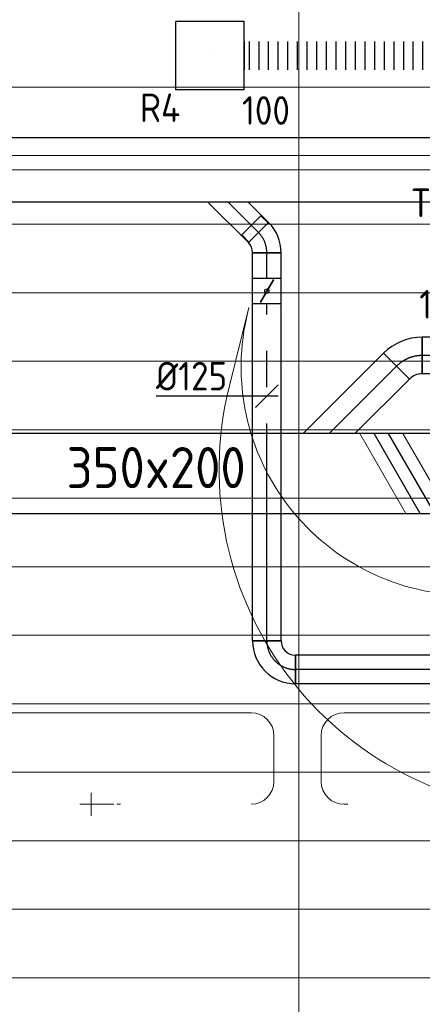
# Model space of a CAD drawing. Header units: millimetres. Extents: x -72412 to 16313, y -1015 to 52998.
# Tile 54 of 64: x -35347 to -33583, y 46213 to 50525. Entities that reach past the tile are written whole.
import ezdxf
from ezdxf.enums import TextEntityAlignment as Align

# ---------------------------------------------------------------- set-up
doc = ezdxf.new("R2010")
doc.units = ezdxf.units.MM
doc.header["$LTSCALE"] = 50
doc.linetypes.add('CENTER2', pattern=[28.575, 19.05, -3.175, 3.175, -3.175])
for name, color, linetype in [('4plfd', 254, 'Continuous'), ('WL570---_RETOUR', 100, 'Continuous'), ('WL570---_RETOUR_HL', 1, 'Continuous'), ('WL570---_RETOUR_RST', 3, 'Continuous'), ('WL570---_RETOUR_RST_HL', 1, 'Continuous'), ('WL570---_TOEVOER', 200, 'Continuous'), ('WL570---_TOEVOER_HL', 1, 'Continuous'), ('WL570---_TOEVOER_RST', 200, 'Continuous'), ('WL570---_TOEVOER_RST_HL', 1, 'Continuous'), ('WM570---_RETOUR', 2, 'Continuous'), ('WM570---_RETOUR_PR', 2, 'Continuous'), ('WM570---_RETOUR_RST_PR', 1, 'Continuous'), ('WM570---_TOEVOER', 2, 'Continuous'), ('WM570---_TOEVOER_PR', 2, 'Continuous'), ('WM570---_TOEVOER_RST_PR', 1, 'Continuous')]:
    doc.layers.add(name, color=color, linetype=linetype)
for name, color, linetype, lineweight in [('WL570---_BESTAAND-HARTLIJN', 161, 'Continuous', 0), ('WL570---_BESTAAND-TOEVOER', 180, 'Continuous', 0), ('WL570---_DEMONTEREN', 10, 'Continuous', 0)]:
    doc.layers.add(name, color=color, linetype=linetype, lineweight=lineweight)
doc.layers.get('WL570---_DEMONTEREN').off()
doc.styles.add('BURO-025', font='ISO96.shx', dxfattribs={"height": 125})
doc.styles.add('MAATVOERING', font='ISO')

# ---------------------------------------------------------------- blocks, each defined once
blk = doc.blocks.new('Groep-44')
at = {"color": 8, "linetype": 'Continuous', "lineweight": 13}
for p, q in [((-73154.9, 48699.1), (-11882.7, 48699.1)), ((-73154.9, 48399.1), (-11882.7, 48399.1)), ((-73154.9, 48399.1), (-11882.7, 48399.1)), ((-73154.9, 48099.1), (-11882.7, 48099.1)), ((-73154.9, 47799.1), (-11882.7, 47799.1)), ((-73154.9, 47499.1), (-11882.7, 47499.1)), ((-73154.9, 47199.1), (-11882.7, 47199.1)), ((-73154.9, 46899.1), (-11882.7, 46899.1)), ((-73154.9, 46599.1), (-11882.7, 46599.1)), ((-73154.9, 46299.1), (-11882.7, 46299.1)), ((-73154.9, 45999.1), (-11882.7, 45999.1)), ((-73154.9, 45699.1), (-11882.7, 45699.1)), ((-73154.9, 45399.1), (-11882.7, 45399.1)), ((-73154.9, 45099.1), (-11882.7, 45099.1)), ((-73154.9, 44799.1), (-11882.7, 44799.1))]:
    blk.add_line(p, q, dxfattribs=at)
blk = doc.blocks.new('Groep-50')
at = {"color": 8, "linetype": 'Continuous', "lineweight": 13}
blk.add_line((-36854.9, 50199.1), (-36854.9, 43599.1), dxfattribs=at)
blk.add_line((-36854.9, 50199.1), (-36854.9, 43599.1), dxfattribs=at)
at = {"color": 8}
blk.add_blockref('Groep-44', (0, 0), dxfattribs=at)
blk = doc.blocks.new('Block plafond 5e verd')
at = {"layer": '4plfd', "linetype": 'Continuous', "lineweight": 18, "flags": 128}
blk.add_lwpolyline([(36230.8, 28585.7), (36144.1, 28236.5, 0.487434), (37599.9, 26375), (40747.7, 26375), (40593.1, 27325), (37196.5, 27325, -0.487436), (36226, 28566)], format="xyb", close=True, dxfattribs=at)
at = {"layer": '4plfd'}
blk.add_blockref('Groep-50', (73304.9, -19149.1), dxfattribs=at)
blk = doc.blocks.new('KARO')
for p, q in [((1, 0.5), (0, 0.5)), ((0, -0.5), (1, -0.5))]:
    blk.add_line(p, q)
at = {"invisible_edges": 15}
blk.add_3dface([(0, 0.5), (0, -0.5), (1, -0.5), (1, 0.5)], dxfattribs=at)
at = {"layer": 'WL570---_BESTAAND-HARTLIJN'}
blk.add_line((0, 0), (1, 0), dxfattribs=at)
blk = doc.blocks.new('OBO10000090L')
blk.add_lwpolyline([(50, 0, 0.414214), (-100, 150), (-100, 50, -0.414214), (-50, 0)], format="xyb", close=True)
at = {"invisible_edges": 15}
for points in [[(-91.3, 49.2), (-74, 147.7), (-100, 150), (-100, 50)], [(-82.9, 47), (-48.7, 141), (-74, 147.7), (-91.3, 49.2)], [(-75, 43.3), (-25, 129.9), (-48.7, 141), (-82.9, 47)], [(-67.9, 38.3), (-3.6, 114.9), (-25, 129.9), (-75, 43.3)], [(-61.7, 32.1), (14.9, 96.4), (-3.6, 114.9), (-67.9, 38.3)], [(-56.7, 25), (29.9, 75), (14.9, 96.4), (-61.7, 32.1)], [(-53, 17.1), (41, 51.3), (29.9, 75), (-56.7, 25)], [(-50.8, 8.7), (47.7, 26), (41, 51.3), (-53, 17.1)], [(-50, 0), (50, 0), (47.7, 26), (-50.8, 8.7)]]:
    blk.add_3dface(points, dxfattribs=at)
at = {"layer": 'WL570---_BESTAAND-HARTLIJN'}
blk.add_arc((-100, 0), 100, 0, 90, dxfattribs=at)
blk = doc.blocks.new('OBO10000090ZE')
blk.add_lwpolyline([(-50, 0), (50, 0), (50, 100, 1), (-50, 100)], format="xyb", close=True)
at = {"layer": 'WL570---_BESTAAND-HARTLIJN'}
for points in [[(0, 0), (0, 150)], [(-50, 100), (50, 100)]]:
    blk.add_lwpolyline(points, dxfattribs=at)
blk = doc.blocks.new('OBO10000090H')
blk.add_lwpolyline([(50, -100, 0.414214), (-100, 50), (-100, -50, -0.414214), (-50, -100)], format="xyb", close=True)
at = {"invisible_edges": 15}
for points in [[(-91.3, -50.8), (-74, 47.7), (-100, 50), (-100, -50)], [(-82.9, -53), (-48.7, 41), (-74, 47.7), (-91.3, -50.8)], [(-75, -56.7), (-25, 29.9), (-48.7, 41), (-82.9, -53)], [(-67.9, -61.7), (-3.6, 14.9), (-25, 29.9), (-75, -56.7)], [(-61.7, -67.9), (14.9, -3.6), (-3.6, 14.9), (-67.9, -61.7)], [(-56.7, -75), (29.9, -25), (14.9, -3.6), (-61.7, -67.9)], [(-53, -82.9), (41, -48.7), (29.9, -25), (-56.7, -75)], [(-50.8, -91.3), (47.7, -74), (41, -48.7), (-53, -82.9)], [(-50, -100), (50, -100), (47.7, -74), (-50.8, -91.3)]]:
    blk.add_3dface(points, dxfattribs=at)
at = {"layer": 'WL570---_BESTAAND-HARTLIJN'}
blk.add_arc((-100, -100), 100, 0, 90, dxfattribs=at)
blk = doc.blocks.new('UISO')
for p, q in [((0, 0.18), (1, 0.757)), ((0, 0), (1, 0.577))]:
    blk.add_line(p, q)
at = {"layer": 'WL570---_BESTAAND-TOEVOER'}
for p, q in [((0, 0.36), (1, 0.937)), ((0, -0.18), (1, 0.397))]:
    blk.add_line(p, q, dxfattribs=at)
blk = doc.blocks.new('KARH')
for p, q in [((1, 0.5), (0, 0.5)), ((0, -0.5), (1, -0.5))]:
    blk.add_line(p, q)
at = {"invisible_edges": 15}
blk.add_3dface([(0, 0.5), (0, -0.5), (1, -0.5), (1, 0.5)], dxfattribs=at)
blk = doc.blocks.new('*U277')
at = {"color": 0, "ltscale": 10}
for p, q in [((150, 150, -2500), (-150, 150, -2500)), ((-150, -150, -2500), (-150, 150, -2500)), ((150, -150, -2500), (-150, 150, -2500)), ((-150, -150, -2500), (150, 150, -2500)), ((150, -150, -2500), (150, 150, -2500)), ((150, -150, -2500), (-150, -150, -2500))]:
    blk.add_line(p, q, dxfattribs=at)
at = {"layer": 'WL570---_TOEVOER_RST_HL', "linetype": 'CENTER2'}
blk.add_circle((0, 0, -2500), 0.075, dxfattribs=at)
at = {"layer": 'WL570---_TOEVOER_RST', "color": 2, "style": 'BURO-025'}
for tag in ['MC', 'Q']:
    blk.add_attdef(tag, text='', height=125, dxfattribs=at).set_placement((0, 0), align=Align.MIDDLE)
at = {"layer": 'WM570---_TOEVOER_RST_PR', "color": 2, "style": 'BURO-025'}
blk.add_attdef('POSNR', text='', height=125, dxfattribs=at).set_placement((0, 0), align=Align.MIDDLE)
blk = doc.blocks.new('*U397')
at = {"color": 0, "ltscale": 10}
for p, q in [((-9.7, 103.4), (103.4, -9.7)), ((-66.3, -80), (-66.3, 80))]:
    blk.add_line(p, q, dxfattribs=at)
for radius in [80.1, 240.1]:
    blk.add_arc((-66.3, 160.1), radius, 270, 315, dxfattribs=at)
at = {"layer": 'WL570---_TOEVOER_HL', "linetype": 'CENTER2'}
blk.add_arc((-66.3, 160.1), 160.1, 270, 315, dxfattribs=at)
at = {"layer": 'WM570---_TOEVOER_PR', "color": 2, "style": 'BURO-025'}
blk.add_attdef('POSNR', text='', height=125, dxfattribs=at).set_placement((0, 0), align=Align.MIDDLE)
blk = doc.blocks.new('*U398')
at = {"color": 0, "ltscale": 10}
for p, q in [((0, 80), (432.6, 80)), ((0, -80), (0, 80)), ((432.6, 80), (432.6, -80)), ((0, -80), (432.6, -80))]:
    blk.add_line(p, q, dxfattribs=at)
at = {"layer": 'WL570---_TOEVOER_HL', "linetype": 'CENTER2'}
blk.add_line((0, 0), (432.6, 0), dxfattribs=at)
at = {"layer": 'WM570---_TOEVOER_PR', "color": 2, "style": 'BURO-025'}
blk.add_attdef('POSNR', text='', height=125, dxfattribs=at).set_placement((0, 0), align=Align.MIDDLE)
blk = doc.blocks.new('*U505')
at = {"color": 0, "ltscale": 10}
for p, q in [((-125, -62.5, -2700), (-125, 62.5, -2700)), ((62.5, -125, -2700), (-62.5, -125, -2700))]:
    blk.add_line(p, q, dxfattribs=at)
for radius in [187.5, 62.5]:
    blk.add_arc((-125, -125, -2700), radius, 0, 90, dxfattribs=at)
at = {"layer": 'WL570---_RETOUR_HL', "linetype": 'CENTER2'}
blk.add_arc((-125, -125, -2700), 125, 0, 90, dxfattribs=at)
at = {"layer": 'WM570---_RETOUR_PR', "color": 2, "style": 'BURO-025'}
blk.add_attdef('POSNR', text='', height=125, dxfattribs=at).set_placement((0, 0), align=Align.MIDDLE)
blk = doc.blocks.new('*U506')
at = {"color": 0, "ltscale": 10}
for p, q in [((0, 62.5, -2700), (2084.1, 62.5, -2700)), ((0, -62.5, -2700), (0, 62.5, -2700)), ((2084.1, 62.5, -2700), (2084.1, -62.5, -2700)), ((0, -62.5, -2700), (2084.1, -62.5, -2700))]:
    blk.add_line(p, q, dxfattribs=at)
at = {"layer": 'WL570---_RETOUR_HL', "linetype": 'CENTER2'}
blk.add_line((0, 0, -2700), (2084.1, 0, -2700), dxfattribs=at)
at = {"layer": 'WM570---_RETOUR_PR', "color": 2, "style": 'BURO-025'}
blk.add_attdef('POSNR', text='', height=125, dxfattribs=at).set_placement((0, 0), align=Align.MIDDLE)
blk = doc.blocks.new('*U508')
at = {"color": 0, "ltscale": 10}
for p, q in [((-5.4, 78.6, -2700), (26, 109.9, -2700)), ((26, 109.9, -2700), (109.9, 26, -2700)), ((-51.8, -62.5, -2700), (-51.8, 62.5, -2700)), ((-7.6, 80.8, -2700), (80.8, -7.6, -2700)), ((-5.4, 78.6, -2700), (78.6, -5.4, -2700)), ((78.6, -5.4, -2700), (109.9, 26, -2700))]:
    blk.add_line(p, q, dxfattribs=at)
for radius in [62.6, 187.6]:
    blk.add_arc((-51.8, 125.1, -2700), radius, 270, 315, dxfattribs=at)
at = {"layer": 'WL570---_RETOUR_HL', "linetype": 'CENTER2'}
blk.add_arc((-51.8, 125.1, -2700), 125.1, 270, 315, dxfattribs=at)
at = {"layer": 'WM570---_RETOUR_PR', "color": 2, "style": 'BURO-025'}
blk.add_attdef('POSNR', text='', height=125, dxfattribs=at).set_placement((0, 0), align=Align.MIDDLE)
blk = doc.blocks.new('*U509')
at = {"color": 0, "ltscale": 10}
for p, q in [((0, 62.5, -2700), (1475.8, 62.5, -2700)), ((0, -62.5, -2700), (0, 62.5, -2700)), ((0, -62.5, -2700), (1475.8, -62.5, -2700))]:
    blk.add_line(p, q, dxfattribs=at)
at = {"layer": 'WL570---_RETOUR_HL', "linetype": 'CENTER2'}
blk.add_line((0, 0, -2700), (1475.8, 0, -2700), dxfattribs=at)
at = {"layer": 'WM570---_RETOUR_PR', "color": 2, "style": 'BURO-025'}
blk.add_attdef('POSNR', text='', height=125, dxfattribs=at).set_placement((0, 0), align=Align.MIDDLE)
blk = doc.blocks.new('*U510')
at = {"ltscale": 10}
for p, q in [((-56.4, 62.5, -2700), (56.4, 62.5, -2700)), ((-56.4, -62.5, -2700), (-56.4, 62.5, -2700)), ((56.4, 62.5, -2700), (56.4, -62.5, -2700)), ((-49.4, 27.3, -2700), (-48.4, 29.1, -2700)), ((48.4, -29.1, -2700), (-49.4, 27.3, -2700)), ((49.4, -27.3, -2700), (-48.4, 29.1, -2700)), ((48.4, -29.1, -2700), (49.4, -27.3, -2700)), ((-56.4, -62.5, -2700), (56.4, -62.5, -2700))]:
    blk.add_line(p, q, dxfattribs=at)
blk.add_circle((0, 0, -2700), 9.41, dxfattribs=at)
at = {"layer": 'WL570---_RETOUR', "color": 2, "style": 'BURO-025'}
blk.add_attdef('I', text='', height=125, dxfattribs=at).set_placement((0, 0), align=Align.MIDDLE)
at = {"layer": 'WM570---_RETOUR_PR', "color": 2, "style": 'BURO-025'}
blk.add_attdef('POSNR', text='', height=125, dxfattribs=at).set_placement((0, 0), align=Align.MIDDLE)
blk = doc.blocks.new('*U511')
at = {"color": 0, "ltscale": 10}
for p, q in [((0, 62.5, -2700), (111.4, 62.5, -2700)), ((111.4, 62.5, -2700), (111.4, -62.5, -2700)), ((0, -62.5, -2700), (111.4, -62.5, -2700))]:
    blk.add_line(p, q, dxfattribs=at)
at = {"layer": 'WL570---_RETOUR_HL', "linetype": 'CENTER2'}
blk.add_line((0, 0, -2700), (111.4, 0, -2700), dxfattribs=at)
at = {"layer": 'WM570---_RETOUR_PR', "color": 2, "style": 'BURO-025'}
blk.add_attdef('POSNR', text='', height=125, dxfattribs=at).set_placement((0, 0), align=Align.MIDDLE)
blk = doc.blocks.new('*U512')
at = {"layer": 'WM570---_RETOUR', "color": 0, "ltscale": 10}
for p, q in [((-50, -50), (50, 50)), ((50, 0), (-485.5, 0))]:
    blk.add_line(p, q, dxfattribs=at)
at = {"layer": 'WM570---_RETOUR', "color": 0, "style": 'BURO-025'}
blk.add_text('%%c125', height=125, dxfattribs=at).set_placement((-485.5, 25))
blk = doc.blocks.new('*U520')
at = {"color": 0, "ltscale": 10}
for p, q in [((0, 62.5), (0, -62.5)), ((21.1, 62.5), (21.1, -62.5)), ((63.4, 62.5), (63.4, -62.5)), ((105.6, 62.5), (105.6, -62.5)), ((147.8, 62.5), (147.8, -62.5)), ((190.1, 62.5), (190.1, -62.5)), ((232.3, 62.5), (232.3, -62.5)), ((274.6, 62.5), (274.6, -62.5)), ((316.8, 62.5), (316.8, -62.5)), ((359, 62.5), (359, -62.5)), ((401.3, 62.5), (401.3, -62.5)), ((443.5, 62.5), (443.5, -62.5)), ((485.8, 62.5), (485.8, -62.5)), ((528, 62.5), (528, -62.5)), ((570.3, 62.5), (570.3, -62.5)), ((612.5, 62.5), (612.5, -62.5)), ((654.7, 62.5), (654.7, -62.5)), ((697, 62.5), (697, -62.5)), ((739.2, 62.5), (739.2, -62.5)), ((781.5, 62.5), (781.5, -62.5)), ((823.7, 62.5), (823.7, -62.5)), ((865.9, 62.5), (865.9, -62.5)), ((908.2, 62.5), (908.2, -62.5)), ((950.4, 62.5), (950.4, -62.5)), ((992.7, 62.5), (992.7, -62.5)), ((1034.9, 62.5), (1034.9, -62.5)), ((1056, 62.5), (1056, -62.5))]:
    blk.add_line(p, q, dxfattribs=at)
at = {"layer": 'WM570---_RETOUR_PR', "color": 2, "style": 'BURO-025'}
blk.add_attdef('POSNR', text='', height=125, dxfattribs=at).set_placement((0, 0), align=Align.MIDDLE)
blk = doc.blocks.new('*U518')
at = {"color": 0, "ltscale": 10}
for p, q in [((150, 150, -150), (-150, 150, -150)), ((-150, -150, -150), (-150, 150, -150)), ((150, -150, -150), (150, 150, -150)), ((150, -150, -150), (-150, -150, -150))]:
    blk.add_line(p, q, dxfattribs=at)
at = {"layer": 'WL570---_RETOUR_RST_HL', "linetype": 'CENTER2'}
blk.add_circle((0, 0, -150), 0.075, dxfattribs=at)
at = {"layer": 'WL570---_RETOUR_RST', "color": 2, "style": 'BURO-025'}
for tag in ['MC', 'Q']:
    blk.add_attdef(tag, text='', height=125, dxfattribs=at).set_placement((0, 0), align=Align.MIDDLE)
at = {"layer": 'WM570---_RETOUR_RST_PR', "color": 2, "style": 'BURO-025'}
blk.add_attdef('POSNR', text='', height=125, dxfattribs=at).set_placement((0, 0), align=Align.MIDDLE)

msp = doc.modelspace()

# ---------------------------------------------------------------- linework, layer by layer
at = {"color": 0, "ltscale": 10}
msp.add_line((-34256.9, 49636.8), (-34345.2, 49548.5), dxfattribs=at)
at = {"layer": 'WL570---_RETOUR'}
for p, q in [((-34345.2, 49548.5), (-34523.9, 49727.1)), ((-34256.9, 49636.8), (-34347.1, 49727.1))]:
    msp.add_line(p, q, dxfattribs=at)
at = {"layer": 'WL570---_RETOUR_HL', "linetype": 'CENTER2'}
msp.add_line((-34301.1, 49592.6), (-34435.5, 49727.1), dxfattribs=at)
at = {"layer": 'WL570---_TOEVOER'}
for p, q in [((-33753.1, 49063.6), (-34104.6, 48712.2)), ((-33753.1, 49063.6), (-33640, 48950.5)), ((-33640, 48950.5), (-33878.3, 48712.2))]:
    msp.add_line(p, q, dxfattribs=at)
at = {"layer": 'WL570---_TOEVOER_HL', "linetype": 'CENTER2'}
msp.add_line((-33696.6, 49007), (-33991.4, 48712.2), dxfattribs=at)

# ---------------------------------------------------------------- block references
at = {"layer": 'WL570---_DEMONTEREN', "yscale": 100, "zscale": 100}
for p, xscale in [((-35930.4, 47489.8), 1596.877568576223), ((-34921.8, 47088.7), 16.03765465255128), ((-33910.2, 47088.7), -16.2227493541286)]:
    msp.add_blockref('KARO', p, dxfattribs=dict(at, xscale=xscale))
at = {"layer": 'WL570---_DEMONTEREN'}
msp.add_blockref('OBO10000090H', (-34233.5, 47489.8), dxfattribs=at)
for name, p, rotation in [('OBO10000090H', (-34026.4, 47489.8), 90.00000000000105), ('OBO10000090L', (-34333.5, 47088.7), 270.000000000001), ('OBO10000090ZE', (-34934.2, 47088.7), 90.00000000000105)]:
    msp.add_blockref(name, p, dxfattribs=dict(at, rotation=rotation))
at = {"layer": 'WL570---_DEMONTEREN', "yscale": 100, "zscale": 100}
for p, xscale, rotation in [((-32292.8, 47489.8), 1633.577407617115, 180), ((-34233.5, 47188.7), 201.0308842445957, 90), ((-34026.4, 47188.7), 201.0308842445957, 90)]:
    msp.add_blockref('KARO', p, dxfattribs=dict(at, xscale=xscale, rotation=rotation))
at = {"layer": 'WL570---_DEMONTEREN', "xscale": -1, "rotation": 90.00000000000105}
msp.add_blockref('OBO10000090L', (-33926.4, 47088.7), dxfattribs=at)
at = {"layer": 'WL570---_RETOUR'}
ref = msp.add_blockref('*U518', (-34513.5, 50367.1, 150), dxfattribs=at)
ref.add_attrib('POSNR', 'R4', dxfattribs={"layer": 'WM570---_RETOUR_RST_PR', "color": 2, "height": 125, "style": 'BURO-025'}).set_placement((-34732.1, 50139.3), align=Align.MIDDLE)
ref.add_attrib('Q', '100', dxfattribs={"layer": 'WL570---_RETOUR_RST', "color": 2, "height": 125, "style": 'BURO-025'}).set_placement((-34268.1, 50127.1), align=Align.MIDDLE)
msp.add_blockref('*U520', (-34363.5, 50367.1), dxfattribs=at)
at = {"layer": 'WL570---_RETOUR', "xscale": 6976.346296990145, "yscale": 280, "zscale": 280}
msp.add_blockref('KARO', (-39031.2, 49867.1), dxfattribs=at)
at = {"layer": 'WL570---_RETOUR'}
for name, p, rotation in [('*U508', (-34264.4, 49556, 2700), 90), ('*U511', (-34264.4, 49392.8, 2700), 90), ('*U510', (-34264.4, 49336.3, 2700), 90), ('*U509', (-34264.4, 47804.1, 2700), 90), ('*U505', (-34264.4, 47679.1, 2700), 180), ('*U506', (-32055.4, 47679.1, 2700), 180)]:
    msp.add_blockref(name, p, dxfattribs=dict(at, rotation=rotation))
at = {"layer": 'WL570---_TOEVOER'}
msp.add_blockref('Block plafond 5e verd', (-70573.6, 20679.1), dxfattribs=at)
ref = msp.add_blockref('*U277', (-33223.6, 49479.1, 2500), dxfattribs=at)
ref.add_attrib('Q', '100', (-33596.5, 49215.7), dxfattribs={"layer": 'WL570---_TOEVOER_RST', "color": 2, "height": 125, "style": 'BURO-025'})
ref.add_attrib('MC', 'T1', (-33634.1, 49660.5), dxfattribs={"layer": 'WL570---_TOEVOER_RST', "color": 2, "height": 125, "style": 'BURO-025'})
at = {"layer": 'WL570---_TOEVOER', "rotation": 180}
for name, p in [('*U397', (-33649.7, 49053.9)), ('*U398', (-33150.8, 49053.9))]:
    msp.add_blockref(name, p, dxfattribs=at)
at = {"layer": 'WL570---_TOEVOER', "xscale": 9277.979233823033, "yscale": 350, "zscale": 200}
msp.add_blockref('KARH', (-39565.9, 48537.2), dxfattribs=at)
at = {"layer": 'WL570---_TOEVOER', "xscale": 350, "yscale": 350, "zscale": 350, "rotation": 90}
msp.add_blockref('UISO', (-33529.2, 48362.2), dxfattribs=at)
at = {"layer": 'WM570---_RETOUR'}
msp.add_blockref('*U512', (-34264.4, 48875.9, 2700), dxfattribs=at)

# ---------------------------------------------------------------- texts
at = {"layer": 'WM570---_TOEVOER', "style": 'MAATVOERING'}
msp.add_text('350x200', height=180, dxfattribs=at).set_placement((-35141.2, 48473))

doc.saveas('drawing.dxf')
